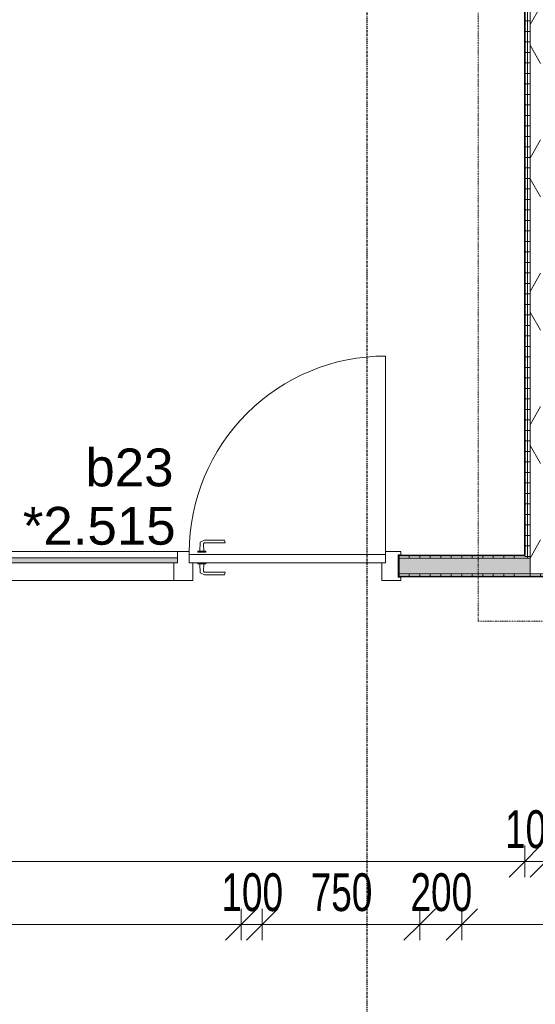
# Model space of a CAD drawing. Header units: millimetres. Extents: x -80560 to 110805, y -11020 to 52719.
# Tile 127 of 182: x 49441 to 51895, y 37613 to 42300. Entities that reach past the tile are written whole.
import ezdxf

# ---------------------------------------------------------------- set-up
doc = ezdxf.new("R2010")
doc.units = ezdxf.units.MM
doc.linetypes.add('CENTER2', pattern=[20, 8, -4, 4, -4])
doc.linetypes.add('DASHDOT2', pattern=[8, 4, -2, 0, -2])
for name, color, linetype, lineweight in [('A-ANNO-DIMS', 211, 'Continuous', 9), ('A-ANNO-DIMS-100', 211, 'Continuous', 9), ('A-DETL-GENF', 92, 'Continuous', 18), ('A-DOOR', 31, 'Continuous', 18), ('A-GLAZ', 151, 'Continuous', 18), ('A-GLAZ-IDEN', 152, 'Continuous', 18), ('A-WALL', 113, 'Continuous', 35), ('A-WALL-PATT', 111, 'Continuous', 35), ('I-WALL', 2, 'Continuous', 18), ('S-GRID', 1, 'Continuous', 9)]:
    doc.layers.add(name, color=color, linetype=linetype, lineweight=lineweight)
doc.styles.add('Arial', font='arial.ttf', dxfattribs={"height": 180})
doc.styles.add('Arial_6', font='arial.ttf', dxfattribs={"width": 0.7, "height": 180})
doc.dimstyles.new('n3o_1_8', dxfattribs={"dimscale": 304.8, "dimtxt": 183.646692, "dimasz": 0.492126, "dimexe": 0.246063, "dimexo": 0.0625, "dimgap": 0.032808, "dimtad": 1, "dimdec": 0, "dimdsep": 46, "dimtxsty": 'Arial_6', "dimblk1": 'OBLIQUE', "dimblk2": 'OBLIQUE', "dimsah": 1, "dimcen": 0.09, "dimdle": 0.246063, "dimazin": 0, "dimtfac": 1, "dimtdec": 4, "dimtix": 1, "dimtmove": 0, "dimatfit": 3, "dimfxl": 0.246063, "dimfxlon": 1, "dimtvp": 1, "dimtolj": 1, "dimtzin": 0, "dimarcsym": 2})
doc.dimstyles.new('n3o_1_8_2', dxfattribs={"dimscale": 304.8, "dimtxt": 183.646692, "dimasz": 0.492126, "dimexe": 0.246063, "dimexo": 0.0625, "dimgap": 0.032808, "dimtad": 1, "dimdec": 0, "dimdsep": 46, "dimtxsty": 'Arial_6', "dimblk1": 'OBLIQUE', "dimblk2": 'OBLIQUE', "dimsah": 1, "dimcen": 0.09, "dimdle": 0.246063, "dimazin": 0, "dimtfac": 1, "dimtdec": 4, "dimtix": 1, "dimtmove": 2, "dimatfit": 3, "dimfxl": 0.246063, "dimfxlon": 1, "dimtvp": 1, "dimtolj": 1, "dimtzin": 0, "dimarcsym": 2})
pattern_1 = [(3e-13, (51844.82, 43744.75), (-2e-13, 50), [])]
pattern_2 = [(270, (46544.82, 39750), (50, 2e-13), [])]

# ---------------------------------------------------------------- blocks, each defined once
blk = doc.blocks.new('32_n3o_deur_enkel met zijlicht - 90x139_17_K_930_2410x2070_deur glasstrook-V365-DO_02 tweede verdieping')
at = {"layer": 'A-GLAZ'}
for p, q in [((-962, 69), (-1035, 69)), ((-1035, 69), (-1035, 52)), ((-1035, 52), (-1023, 52)), ((-1023, 52), (-1023, -53)), ((-962, 39), (-962, 69)), ((-962, 69), (-810, 69)), ((-810, 69), (-28, 69)), ((28, 69), (-28, 69)), ((-28, 69), (-28, 39)), ((28, 55), (28, 69)), ((1035, 69), (962, 69)), ((962, 69), (962, 55)), ((1023, -53), (1023, 52)), ((1023, 52), (1035, 52)), ((1035, 52), (1035, 69)), ((-945, -70), (-945, 15)), ((-45, 15), (-45, -70)), ((45, -70), (45, 15)), ((945, 15), (945, -70)), ((-1023, -53), (-1035, -53)), ((-1035, -53), (-1035, -70)), ((-1035, -70), (-945, -70)), ((-45, -70), (-945, -70)), ((-45, -70), (45, -70)), ((945, -70), (1035, -70)), ((1035, -53), (1023, -53)), ((1035, -70), (1035, -53))]:
    blk.add_line(p, q, dxfattribs=at)
blk = doc.blocks.new('30_n3o_raam_vast - 24mm-31742709-DO_02 tweede verdieping')
at = {"layer": 'A-DOOR'}
blk.add_hatch(color=256, dxfattribs=at).paths.add_polyline_path([(0, 24), (-934, 24), (-934, 0), (0, 0)], flags=0)
for p, q in [((0, 24), (-934, 24)), ((-934, 24), (-934, 0)), ((-934, 0), (0, 0)), ((0, 0), (0, 24))]:
    blk.add_line(p, q, dxfattribs=at)
blk = doc.blocks.new('30_n3o_deur_dicht - 40mm_draai_LS-31987334-DO_02 tweede verdieping')
at = {"layer": 'A-DOOR'}
for p, q in [((0, 40), (-934, 40)), ((-934, 40), (-934, 0)), ((-934, 0), (0, 0)), ((0, 0), (0, 40))]:
    blk.add_line(p, q, dxfattribs=at)
blk = doc.blocks.new('30_n3o_beslag_deurkruk_met_schild - std-875116-DO_02 tweede verdieping')
at = {"layer": 'A-DOOR'}
for p, q in [((-18.5, 0), (-18.5, -5)), ((18.5, -5), (18.5, 0)), ((-18.5, -5), (18.5, -5)), ((-7.8, -48.4), (-10, -5)), ((10, -5), (8.3, -39.7)), ((13.3, -45), (111, -45)), ((111, -45), (108, -58)), ((12.7, -58), (-7.8, -48.4)), ((108, -58), (12.7, -58))]:
    blk.add_line(p, q, dxfattribs=at)
at = {"layer": 'A-DOOR', "flags": 128}
blk.add_lwpolyline([(8.3, -39.7), (8.6, -41.7), (9.6, -43.4), (11.3, -44.6), (13.3, -45)], dxfattribs=at)
blk = doc.blocks.new('30_n3o_beslag_deurkruk_met_schild - std-V363-DO_02 tweede verdieping')
at = {"layer": 'A-DOOR'}
for p, q in [((-10, 5), (-7.8, 48.4)), ((-7.8, 48.4), (12.7, 58)), ((12.7, 58), (108, 58)), ((108, 58), (111, 45)), ((18.5, 5), (-18.5, 5)), ((-18.5, 5), (-18.5, 0)), ((8.3, 39.7), (10, 5)), ((111, 45), (13.3, 45)), ((18.5, 0), (18.5, 5)), ((-18.5, 0), (18.5, 0))]:
    blk.add_line(p, q, dxfattribs=at)
at = {"layer": 'A-DOOR', "flags": 128}
blk.add_lwpolyline([(13.3, 45), (11.3, 44.6), (9.6, 43.4), (8.6, 41.7), (8.3, 39.7)], dxfattribs=at)
blk = doc.blocks.new('00_n3o_symbool_swingangle - std-31745489-DO_02 tweede verdieping')
at = {"layer": 'A-DOOR'}
blk.add_line((-415, -10), (-415, -944), dxfattribs=at)
blk.add_arc((-415, -10), 934, 270, 0, dxfattribs=at)
blk = doc.blocks.new('01_n3o_symbool_lijn_met_tekst - brandwerend_B60-31178044-DO_02 tweede verdieping')
at = {"layer": 'A-DETL-GENF', "color": 3, "linetype": 'DASHDOT2'}
blk.add_line((0, 0), (1648.8, 0), dxfattribs=at)
blk = doc.blocks.new('01_n3o_symbool_lijn_met_tekst - brandwerend_B60-31157474-DO_02 tweede verdieping')
at = {"layer": 'A-DETL-GENF', "color": 3, "linetype": 'DASHDOT2'}
blk.add_line((0, 0), (8362.5, 0), dxfattribs=at)
blk = doc.blocks.new('DIMBLOCK197-DO_02 tweede verdieping')
at = {"layer": 'A-ANNO-DIMS-100'}
for p, q in [((44044.8, 38293.1), (44119.8, 38368.1)), ((44044.8, 38368.1), (44044.8, 38218.1)), ((44044.8, 38293.1), (44044.8, 38368.1)), ((51844.8, 38293.1), (51919.8, 38368.1)), ((51844.8, 38368.1), (51844.8, 38218.1)), ((51844.8, 38293.1), (51844.8, 38368.1)), ((44044.8, 38293.1), (43969.8, 38218.1)), ((44044.8, 38293.1), (51844.8, 38293.1)), ((51844.8, 38293.1), (51769.8, 38218.1))]:
    blk.add_line(p, q, dxfattribs=at)
at = {"layer": 'A-ANNO-DIMS-100', "color": 0, "insert": (47752.7, 38536.7), "char_height": 180, "width": 461.094, "attachment_point": 1, "line_spacing_factor": 0.941778, "style": 'Arial_6'}
blk.add_mtext('7800', dxfattribs=at)
blk = doc.blocks.new('_Oblique')
at = {"color": 0, "linetype": 'ByBlock', "lineweight": -2}
blk.add_line((-0.5, -0.5), (0.5, 0.5), dxfattribs=at)
blk = doc.blocks.new('DIMBLOCK198-DO_02 tweede verdieping')
at = {"layer": 'A-ANNO-DIMS-100'}
for p, q in [((51844.8, 38293.1), (51919.8, 38368.1)), ((51844.8, 38368.1), (51844.8, 38218.1)), ((51844.8, 38293.1), (51844.8, 38368.1)), ((51944.8, 38293.1), (52019.8, 38368.1)), ((51944.8, 38368.1), (51944.8, 38218.1)), ((51944.8, 38293.1), (51944.8, 38368.1)), ((51844.8, 38293.1), (51769.8, 38218.1)), ((51844.8, 38293.1), (51944.8, 38293.1)), ((51944.8, 38293.1), (51869.8, 38218.1))]:
    blk.add_line(p, q, dxfattribs=at)
at = {"layer": 'A-ANNO-DIMS-100', "color": 0, "insert": (51750.7, 38536.7), "char_height": 180, "width": 345.821, "attachment_point": 1, "line_spacing_factor": 0.941778, "style": 'Arial_6'}
blk.add_mtext('100', dxfattribs=at)
blk = doc.blocks.new('DIMBLOCK199-DO_02 tweede verdieping')
at = {"layer": 'A-ANNO-DIMS-100'}
for p, q in [((51944.8, 38293.1), (52019.8, 38368.1)), ((51944.8, 38368.1), (51944.8, 38218.1)), ((51944.8, 38293.1), (51944.8, 38368.1)), ((53394.8, 38293.1), (53469.8, 38368.1)), ((53394.8, 38368.1), (53394.8, 38218.1)), ((53394.8, 38293.1), (53394.8, 38368.1)), ((51944.8, 38293.1), (51869.8, 38218.1)), ((51944.8, 38293.1), (53394.8, 38293.1)), ((53394.8, 38293.1), (53319.8, 38218.1))]:
    blk.add_line(p, q, dxfattribs=at)
at = {"layer": 'A-ANNO-DIMS-100', "color": 0, "insert": (52477.7, 38536.7), "char_height": 180, "width": 461.094, "attachment_point": 1, "line_spacing_factor": 0.941778, "style": 'Arial_6'}
blk.add_mtext('1450', dxfattribs=at)
blk = doc.blocks.new('DIMBLOCK225-DO_02 tweede verdieping')
at = {"layer": 'A-ANNO-DIMS-100'}
for p, q in [((47244.8, 37993.1), (47319.8, 38068.1)), ((47244.8, 37918.1), (47244.8, 38068.1)), ((50494.8, 37993.1), (50569.8, 38068.1)), ((50494.8, 37918.1), (50494.8, 38068.1)), ((47244.8, 37993.1), (47169.8, 37918.1)), ((47244.8, 37993.1), (50494.8, 37993.1)), ((47244.8, 37993.1), (47244.8, 37918.1)), ((50494.8, 37993.1), (50419.8, 37918.1)), ((50494.8, 37993.1), (50494.8, 37918.1))]:
    blk.add_line(p, q, dxfattribs=at)
at = {"layer": 'A-ANNO-DIMS-100', "color": 0, "insert": (48923.1, 38236.7), "char_height": 180, "width": 461.094, "attachment_point": 1, "line_spacing_factor": 0.941778, "style": 'Arial_6'}
blk.add_mtext('3250', dxfattribs=at)
blk = doc.blocks.new('DIMBLOCK226-DO_02 tweede verdieping')
at = {"layer": 'A-ANNO-DIMS-100'}
for p, q in [((50494.8, 37993.1), (50569.8, 38068.1)), ((50494.8, 37918.1), (50494.8, 38068.1)), ((50594.8, 37993.1), (50669.8, 38068.1)), ((50594.8, 37918.1), (50594.8, 38068.1)), ((50494.8, 37993.1), (50419.8, 37918.1)), ((50494.8, 37993.1), (50594.8, 37993.1)), ((50494.8, 37993.1), (50494.8, 37918.1)), ((50594.8, 37993.1), (50519.8, 37918.1)), ((50594.8, 37993.1), (50594.8, 37918.1))]:
    blk.add_line(p, q, dxfattribs=at)
at = {"layer": 'A-ANNO-DIMS-100', "color": 0, "insert": (50400.7, 38236.7), "char_height": 180, "width": 345.821, "attachment_point": 1, "line_spacing_factor": 0.941778, "style": 'Arial_6'}
blk.add_mtext('100', dxfattribs=at)
blk = doc.blocks.new('DIMBLOCK227-DO_02 tweede verdieping')
at = {"layer": 'A-ANNO-DIMS-100'}
for p, q in [((50594.8, 37993.1), (50669.8, 38068.1)), ((50594.8, 37918.1), (50594.8, 38068.1)), ((51344.8, 37993.1), (51419.8, 38068.1)), ((51344.8, 37918.1), (51344.8, 38068.1)), ((50594.8, 37993.1), (50519.8, 37918.1)), ((50594.8, 37993.1), (51344.8, 37993.1)), ((50594.8, 37993.1), (50594.8, 37918.1)), ((51344.8, 37993.1), (51269.8, 37918.1)), ((51344.8, 37993.1), (51344.8, 37918.1))]:
    blk.add_line(p, q, dxfattribs=at)
at = {"layer": 'A-ANNO-DIMS-100', "color": 0, "insert": (50825.7, 38236.7), "char_height": 180, "width": 345.821, "attachment_point": 1, "line_spacing_factor": 0.941778, "style": 'Arial_6'}
blk.add_mtext('750', dxfattribs=at)
blk = doc.blocks.new('DIMBLOCK228-DO_02 tweede verdieping')
at = {"layer": 'A-ANNO-DIMS-100'}
for p, q in [((51344.8, 37993.1), (51419.8, 38068.1)), ((51344.8, 37918.1), (51344.8, 38068.1)), ((51544.8, 37993.1), (51619.8, 38068.1)), ((51544.8, 37918.1), (51544.8, 38068.1)), ((51344.8, 37993.1), (51269.8, 37918.1)), ((51344.8, 37993.1), (51544.8, 37993.1)), ((51344.8, 37993.1), (51344.8, 37918.1)), ((51544.8, 37993.1), (51469.8, 37918.1)), ((51544.8, 37993.1), (51544.8, 37918.1))]:
    blk.add_line(p, q, dxfattribs=at)
at = {"layer": 'A-ANNO-DIMS-100', "color": 0, "insert": (51300.7, 38236.7), "char_height": 180, "width": 345.821, "attachment_point": 1, "line_spacing_factor": 0.941778, "style": 'Arial_6'}
blk.add_mtext('200', dxfattribs=at)
blk = doc.blocks.new('DIMBLOCK229-DO_02 tweede verdieping')
at = {"layer": 'A-ANNO-DIMS-100'}
for p, q in [((51544.8, 37993.1), (51619.8, 38068.1)), ((51544.8, 37918.1), (51544.8, 38068.1)), ((53194.8, 37993.1), (53269.8, 38068.1)), ((53194.8, 37918.1), (53194.8, 38068.1)), ((51544.8, 37993.1), (51469.8, 37918.1)), ((51544.8, 37993.1), (53194.8, 37993.1)), ((51544.8, 37993.1), (51544.8, 37918.1)), ((53194.8, 37993.1), (53119.8, 37918.1)), ((53194.8, 37993.1), (53194.8, 37918.1))]:
    blk.add_line(p, q, dxfattribs=at)
at = {"layer": 'A-ANNO-DIMS-100', "color": 0, "insert": (52177.7, 38236.7), "char_height": 180, "width": 461.094, "attachment_point": 1, "line_spacing_factor": 0.941778, "style": 'Arial_6'}
blk.add_mtext('1650', dxfattribs=at)

msp = doc.modelspace()

# ---------------------------------------------------------------- hatches: boundary and pattern name
at = {"layer": 'A-WALL-PATT', "lineweight": 18}
h = msp.add_hatch(dxfattribs=at)
h.set_pattern_fill('FP_31', color=256, angle=90, style=0, pattern_type=2)
h.set_pattern_definition(pattern_1)
h.paths.add_polyline_path([(51857.3, 39650), (51857.3, 39662.5), (51844.8, 39662.5), (51844.8, 39650)], flags=0)
h.paths.add_polyline_path([(51857.3, 39737.5), (51857.3, 47839.5), (51844.8, 47839.5), (51844.8, 39737.5)], flags=0)
h = msp.add_hatch(dxfattribs=at)
h.set_pattern_fill('FP_31', color=256, angle=90, style=0, pattern_type=2)
h.set_pattern_definition(pattern_1)
h.paths.add_polyline_path([(51869.8, 39737.5), (51869.8, 47839.5), (51857.3, 47839.5), (51857.3, 39737.5)], flags=0)
h = msp.add_hatch(dxfattribs=at)
h.set_pattern_fill('FP_2', color=256, style=0, pattern_type=2)
h.set_pattern_definition([(60, (24894.82, 0), (-274.963, 158.75), []), (120, (24894.82, 0), (-274.963, -158.75), [])])
h.paths.add_polyline_path([(51919.8, 39662.5), (51919.8, 47839.5), (51869.8, 47839.5), (51869.8, 39662.5)], flags=0)
at = {"layer": 'A-WALL-PATT', "lineweight": 5}
h = msp.add_hatch(color=256, dxfattribs=at)
h.paths.add_polyline_path([(51280.1, 39662.5), (51869.8, 39662.5), (51869.8, 39737.5), (51244.8, 39737.5), (51244.8, 39662.5)], flags=0)
h.paths.add_polyline_path([(49194.8, 39662.5), (49194.8, 39737.5), (46694.8, 39737.5), (46694.8, 39662.5), (48930.7, 39662.5)], flags=0)
h.paths.add_polyline_path([(44644.8, 39662.5), (44644.8, 39737.5), (43314.8, 39737.5), (43314.8, 39662.5), (44231.9, 39662.5)], flags=0)
h.paths.add_polyline_path([(41232.3, 39662.5), (41264.8, 39662.5), (41264.8, 39737.5), (41232.3, 39737.5)], flags=0)
at = {"layer": 'A-WALL-PATT', "lineweight": 18}
h = msp.add_hatch(dxfattribs=at)
h.set_pattern_fill('FP_94', color=256, angle=-270, style=0, pattern_type=2)
h.set_pattern_definition(pattern_2)
h.paths.add_polyline_path([(51844.8, 39737.5), (51844.8, 39750), (51244.8, 39750), (51244.8, 39737.5), (51280.1, 39737.5)], flags=0)
h.paths.add_polyline_path([(48930.7, 39737.5), (49194.8, 39737.5), (49194.8, 39750), (46694.8, 39750), (46694.8, 39737.5), (47756, 39737.5)], flags=0)
h.paths.add_polyline_path([(44231.9, 39737.5), (44644.8, 39737.5), (44644.8, 39750), (44032.3, 39750), (44032.3, 39737.5)], flags=0)
h.paths.add_polyline_path([(43314.8, 39737.5), (43957.3, 39737.5), (43957.3, 39750), (43314.8, 39750)], flags=0)
h.paths.add_polyline_path([(41264.8, 39737.5), (41264.8, 39750), (41244.8, 39750), (41244.8, 39737.5)], flags=0)
h = msp.add_hatch(dxfattribs=at)
h.set_pattern_fill('FP_94', color=256, angle=-270, style=0, pattern_type=2)
h.set_pattern_definition(pattern_2)
h.paths.add_polyline_path([(51244.8, 39650), (51844.8, 39650), (51844.8, 39662.5), (51244.8, 39662.5)], flags=0)
h.paths.add_polyline_path([(49194.8, 39650), (49194.8, 39662.5), (46694.8, 39662.5), (46694.8, 39650), (48930.7, 39650)], flags=0)
h.paths.add_polyline_path([(44231.9, 39650), (44644.8, 39650), (44644.8, 39662.5), (43314.8, 39662.5), (43314.8, 39650)], flags=0)
h.paths.add_polyline_path([(41244.8, 39650), (41264.8, 39650), (41264.8, 39662.5), (41244.8, 39662.5)], flags=0)
h = msp.add_hatch(dxfattribs=at)
h.set_pattern_fill('FP_106', color=256, angle=90, style=0, pattern_type=2)
h.set_pattern_definition([(90, (52669.82, 39650), (-50, -2e-13), [])])
h.paths.add_polyline_path([(53394.8, 39650), (53394.8, 39662.5), (51857.3, 39662.5), (51857.3, 39650), (52454.8, 39650)], flags=0)

# ---------------------------------------------------------------- linework, layer by layer
at = {"layer": 'A-WALL', "lineweight": 18}
for p, q in [((51857.3, 47839.5), (51857.3, 39737.5)), ((51869.8, 47839.5), (51869.8, 39662.5)), ((51869.8, 39737.5), (51244.8, 39737.5)), ((51869.8, 39662.5), (51244.8, 39662.5)), ((53407.3, 39662.5), (51857.3, 39662.5))]:
    msp.add_line(p, q, dxfattribs=at)
at = {"layer": 'I-WALL', "lineweight": 35}
for p, q in [((51844.8, 47839.5), (51844.8, 39750)), ((51844.8, 39750), (51244.8, 39750)), ((51244.8, 39750), (51244.8, 39650)), ((51244.8, 39650), (51844.8, 39650)), ((51844.8, 39650), (53394.8, 39650))]:
    msp.add_line(p, q, dxfattribs=at)
at = {"layer": 'S-GRID', "linetype": 'CENTER2', "lineweight": 25}
msp.add_line((51094.8, 4383.3), (51094.8, 52119.1), dxfattribs=at)

# ---------------------------------------------------------------- block references
at = {"layer": 'A-DETL-GENF', "color": 3, "linetype": 'DASHDOT2', "rotation": 90}
msp.add_blockref('01_n3o_symbool_lijn_met_tekst - brandwerend_B60-31157474-DO_02 tweede verdieping', (51622.3, 39437.5), dxfattribs=at)
at = {"layer": 'A-DETL-GENF', "color": 3, "linetype": 'DASHDOT2'}
msp.add_blockref('01_n3o_symbool_lijn_met_tekst - brandwerend_B60-31178044-DO_02 tweede verdieping', (51622.3, 39437.5), dxfattribs=at)
at = {"layer": 'A-DOOR', "rotation": 180}
msp.add_blockref('00_n3o_symbool_swingangle - std-31745489-DO_02 tweede verdieping', (50766.8, 39755), dxfattribs=at)
at = {"layer": 'A-DOOR'}
for name, p in [('30_n3o_beslag_deurkruk_met_schild - std-V363-DO_02 tweede verdieping', (50307.8, 39765)), ('30_n3o_deur_dicht - 40mm_draai_LS-31987334-DO_02 tweede verdieping', (51181.8, 39715)), ('30_n3o_raam_vast - 24mm-31742709-DO_02 tweede verdieping', (50191.8, 39715)), ('30_n3o_beslag_deurkruk_met_schild - std-875116-DO_02 tweede verdieping', (50307.8, 39715))]:
    msp.add_blockref(name, p, dxfattribs=at)
at = {"layer": 'A-GLAZ'}
msp.add_blockref('32_n3o_deur_enkel met zijlicht - 90x139_17_K_930_2410x2070_deur glasstrook-V365-DO_02 tweede verdieping', (50219.8, 39700), dxfattribs=at)

# ---------------------------------------------------------------- texts
at = {"layer": 'A-GLAZ-IDEN', "lineweight": 9, "char_height": 180, "attachment_point": 1, "style": 'Arial'}
for s, insert, width in [('b23', (49753.5, 40258.8), 505.063), ('*2.515', (49455.8, 39981), 865.822)]:
    msp.add_mtext(s, dxfattribs=dict(at, insert=insert, width=width))

# ---------------------------------------------------------------- dimensions: what is measured, and where the dimension line sits
at = {"layer": 'A-ANNO-DIMS'}
for base, p1, p2, override, picture, middle in [((51844.8, 38293.1), (44044.8, 38368.1), (51844.8, 38368.1), {"dimpost": '<>', "dimfxl": 7800}, 'DIMBLOCK197-DO_02 tweede verdieping', (47944.8, 38395)), ((51944.8, 38293.1), (51844.8, 38368.1), (51944.8, 38368.1), {"dimpost": '<>', "dimfxl": 100}, 'DIMBLOCK198-DO_02 tweede verdieping', (51894.8, 38395)), ((53394.8, 38293.1), (51944.8, 38368.1), (53394.8, 38368.1), {"dimpost": '<>', "dimfxl": 1450}, 'DIMBLOCK199-DO_02 tweede verdieping', (52669.8, 38395)), ((50594.8, 37993.1), (50494.8, 37918.1), (50594.8, 37918.1), {"dimpost": '<>', "dimfxl": 100}, 'DIMBLOCK226-DO_02 tweede verdieping', (50544.8, 38095)), ((51344.8, 37993.1), (50594.8, 37918.1), (51344.8, 37918.1), {"dimpost": '<>', "dimfxl": 750}, 'DIMBLOCK227-DO_02 tweede verdieping', (50969.8, 38095)), ((51544.8, 37993.1), (51344.8, 37918.1), (51544.8, 37918.1), {"dimpost": '<>', "dimfxl": 200}, 'DIMBLOCK228-DO_02 tweede verdieping', (51444.8, 38095)), ((53194.8, 37993.1), (51544.8, 37918.1), (53194.8, 37918.1), {"dimpost": '<>', "dimfxl": 1650}, 'DIMBLOCK229-DO_02 tweede verdieping', (52369.8, 38095))]:
    dim = msp.add_linear_dim(base=base, p1=p1, p2=p2, dimstyle='n3o_1_8', override=override, dxfattribs=at)
    dim.commit()
    dim.dimension.update_dxf_attribs({"geometry": picture, "text_midpoint": middle})
dim = msp.add_linear_dim(base=(50494.8, 37993.1), p1=(47244.8, 37918.1), p2=(50494.8, 37918.1), dimstyle='n3o_1_8_2', override={"dimpost": '<>', "dimfxl": 3250}, dxfattribs=at)
dim.commit()
dim.dimension.update_dxf_attribs({"geometry": 'DIMBLOCK225-DO_02 tweede verdieping', "text_midpoint": (49153.7, 38116.7), "dimtype": 160})

doc.saveas('drawing.dxf')
